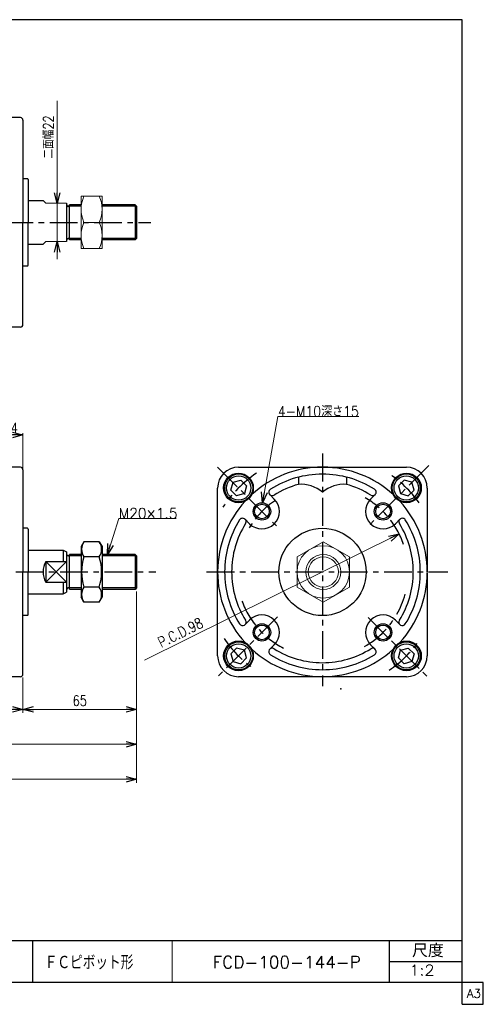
# Model space of a CAD drawing. Header units: millimetres. Extents: x -380 to 408, y -281 to 283.
# Tile 2 of 2: x 143 to 408, y -281 to 283. Entities that reach past the tile are written whole.
import ezdxf
from ezdxf.enums import TextEntityAlignment as Align

# ---------------------------------------------------------------- set-up
doc = ezdxf.new("R2010")
doc.units = ezdxf.units.MM
doc.header["$LTSCALE"] = 0.5
doc.header["$PDSIZE"] = 1
doc.linetypes.add('CENTER', pattern=[50.8, 31.75, -6.35, 6.35, -6.35])
doc.layers.add('ZUWAKU', color=7, linetype='Continuous')
doc.styles.add('FdaStyle0', font='txt.shx', dxfattribs={"width": 0.8, "bigfont": 'bigfont'})
doc.dimstyles.new('DaDimRotatedStyle', dxfattribs={"dimtxt": 6, "dimasz": 6.000004, "dimexe": 1, "dimexo": 2, "dimgap": 1, "dimtad": 3, "dimdsep": 46, "dimtxsty": 'FdaStyle0', "dimblk1": 'OPEN30', "dimblk2": 'OPEN30', "dimsah": 1, "dimcen": 0.09, "dimclrd": 4, "dimclre": 4, "dimclrt": 4, "dimadec": 0, "dimazin": 2, "dimtfac": 1, "dimtdec": 4, "dimtmove": 0, "dimatfit": 0, "dimfxl": 1, "dimarcsym": 0})

# ---------------------------------------------------------------- blocks, each defined once
blk = doc.blocks.new('_OPEN30')
at = {"color": 0, "linetype": 'ByBlock', "lineweight": -2}
for p, q in [((-1, 0.267949), (0, 0)), ((0, 0), (-1, -0.267949)), ((0, 0), (-1, 0))]:
    blk.add_line(p, q, dxfattribs=at)
blk = doc.blocks.new('DC_GROUP_Φ100_1')
at = {"color": 4, "linetype": 'Continuous', "lineweight": 25}
for p, q in [((179.46, -16.01), (177.83, -18.83)), ((188.2, -16.01), (179.46, -16.01)), ((188.2, -16.01), (189.83, -18.83)), ((177.83, -18.83), (177.83, -47.83)), ((189.83, -18.83), (189.83, -47.83)), ((188.2, -24.67), (179.46, -24.67)), ((188.2, -41.99), (179.46, -41.99)), ((179.46, -50.65), (177.83, -47.83)), ((188.2, -50.65), (179.46, -50.65)), ((188.2, -50.65), (189.83, -47.83))]:
    blk.add_line(p, q, dxfattribs=at)
for centre, radius, start, end in [((185.79, -20.34), 7.67, 145.6111, 214.3889), ((181.88, -20.34), 7.67, 325.6111, 34.3889), ((206.78, -33.33), 28.66, 162.4111, 197.5889), ((160.88, -33.33), 28.66, 342.4111, 17.5889), ((185.79, -46.32), 7.67, 145.6111, 214.3889), ((181.88, -46.32), 7.67, 325.6111, 34.3889)]:
    blk.add_arc(centre, radius, start, end, dxfattribs=at)
blk = doc.blocks.new('*D3')
at = {"color": 4, "linetype": 'Continuous', "lineweight": 13}
for p, q in [((130.54, 35.22), (130.54, 46.14)), ((130.54, 45.14), (144.54, 45.14)), ((144.54, 26.17), (144.54, 46.14))]:
    blk.add_line(p, q, dxfattribs=at)
at = {"color": 4, "xscale": 6.000005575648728, "yscale": 5.999978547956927}
for p, rotation in [((130.54, 45.14), 180), ((144.54, 45.14), 360)]:
    blk.add_blockref('_OPEN30', p, dxfattribs=dict(at, rotation=rotation))
at = {"color": 4, "insert": (137.54, 46.14), "char_height": 6, "width": 19.5, "attachment_point": 8, "style": 'FdaStyle0'}
blk.add_mtext('\\T1.00;14', dxfattribs=at)
blk = doc.blocks.new('DC_GROUP_Φ100_2')
at = {"color": 4, "linetype": 'Continuous', "lineweight": 13}
for p, q in [((192.88, -23.33), (199.41, -2.79)), ((199.41, -2.79), (232.17, -2.79))]:
    blk.add_line(p, q, dxfattribs=at)
at = {"color": 4, "xscale": 6.000005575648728, "yscale": 5.999978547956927, "rotation": 252.3486127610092}
blk.add_blockref('_OPEN30', (192.88, -23.33), dxfattribs=at)
at = {"color": 4, "style": 'FdaStyle0', "width": 0.777778}
blk.add_text('M20×1.5', height=6, dxfattribs=at).set_placement((199.41, -2.79), (233.01, -2.79), align=Align.FIT)
blk = doc.blocks.new('*D5')
at = {"color": 4, "linetype": 'Continuous', "lineweight": 13}
for p, q in [((-139.46, -93.83), (-139.46, -114.08)), ((144.54, -93.83), (144.54, -114.08)), ((-139.46, -112.08), (144.54, -112.08))]:
    blk.add_line(p, q, dxfattribs=at)
at = {"color": 4, "xscale": 6.000005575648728, "yscale": 5.999978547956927}
for p, rotation in [((-139.46, -112.08), 180), ((144.54, -112.08), 360)]:
    blk.add_blockref('_OPEN30', p, dxfattribs=dict(at, rotation=rotation))
at = {"color": 4, "insert": (2.54, -110.08), "char_height": 6, "width": 15, "attachment_point": 8, "style": 'FdaStyle0'}
blk.add_mtext('\\T1.00;A', dxfattribs=at)
blk = doc.blocks.new('*D6')
at = {"color": 4, "linetype": 'Continuous', "lineweight": 13}
for p, q in [((209.54, -44.51), (209.54, -114.08)), ((144.54, -93.83), (144.54, -114.08)), ((144.54, -112.08), (209.54, -112.08))]:
    blk.add_line(p, q, dxfattribs=at)
at = {"color": 4, "xscale": 6.000005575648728, "yscale": 5.999978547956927}
for p, rotation in [((144.54, -112.08), 180), ((209.54, -112.08), 360)]:
    blk.add_blockref('_OPEN30', p, dxfattribs=dict(at, rotation=rotation))
at = {"color": 4, "insert": (177.04, -110.08), "char_height": 6, "width": 22.5, "attachment_point": 8, "style": 'FdaStyle0'}
blk.add_mtext('\\T1.00;65', dxfattribs=at)
blk = doc.blocks.new('*D7')
at = {"color": 4, "linetype": 'Continuous', "lineweight": 13}
for p, q in [((209.54, -44.51), (209.54, -134.08)), ((-139.46, -93.83), (-139.46, -134.08)), ((-139.46, -132.08), (209.54, -132.08))]:
    blk.add_line(p, q, dxfattribs=at)
at = {"color": 4, "xscale": 6.000005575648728, "yscale": 5.999978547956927}
for p, rotation in [((-139.46, -132.08), 180), ((209.54, -132.08), 360)]:
    blk.add_blockref('_OPEN30', p, dxfattribs=dict(at, rotation=rotation))
at = {"color": 4, "insert": (35.04, -130.08), "char_height": 6, "width": 15, "attachment_point": 8, "style": 'FdaStyle0'}
blk.add_mtext('\\T1.00;B', dxfattribs=at)
blk = doc.blocks.new('DC_GROUP_Φ100_3')
at = {"color": 4, "linetype": 'Continuous', "lineweight": 25}
for p, q in [((362.7, 19.24), (359.44, 15.97)), ((367.16, 18.04), (362.7, 19.24)), ((368.36, 13.58), (367.16, 18.04)), ((359.44, 15.97), (360.63, 11.51)), ((360.63, 11.51), (365.09, 10.31)), ((365.09, 10.31), (368.36, 13.58))]:
    blk.add_line(p, q, dxfattribs=at)
for radius in [8, 6.96]:
    blk.add_circle((363.9, 14.77), radius, dxfattribs=at)
blk = doc.blocks.new('DC_GROUP_Φ100_4')
at = {"color": 4, "linetype": 'Continuous', "lineweight": 25}
for p, q in [((263.55, 13.58), (264.75, 18.04)), ((264.75, 18.04), (269.21, 19.24)), ((269.21, 19.24), (272.48, 15.97)), ((266.82, 10.31), (263.55, 13.58)), ((271.28, 11.51), (266.82, 10.31)), ((272.48, 15.97), (271.28, 11.51))]:
    blk.add_line(p, q, dxfattribs=at)
for radius in [8, 6.96]:
    blk.add_circle((268.02, 14.77), radius, dxfattribs=at)
blk = doc.blocks.new('DC_GROUP_Φ100_5')
at = {"color": 4, "linetype": 'Continuous', "lineweight": 25}
for p, q in [((266.82, -76.97), (263.55, -80.23)), ((271.28, -78.16), (266.82, -76.97)), ((272.48, -82.63), (271.28, -78.16)), ((263.55, -80.23), (264.75, -84.7)), ((269.21, -85.89), (272.48, -82.63)), ((264.75, -84.7), (269.21, -85.89))]:
    blk.add_line(p, q, dxfattribs=at)
for radius in [8, 6.96]:
    blk.add_circle((268.02, -81.43), radius, dxfattribs=at)
blk = doc.blocks.new('DC_GROUP_Φ100_6')
at = {"color": 4, "linetype": 'Continuous', "lineweight": 25}
for p, q in [((359.44, -82.63), (360.63, -78.16)), ((360.63, -78.16), (365.09, -76.97)), ((365.09, -76.97), (368.36, -80.23)), ((362.7, -85.89), (359.44, -82.63)), ((368.36, -80.23), (367.16, -84.7)), ((367.16, -84.7), (362.7, -85.89))]:
    blk.add_line(p, q, dxfattribs=at)
for radius in [8, 6.96]:
    blk.add_circle((363.9, -81.43), radius, dxfattribs=at)
blk = doc.blocks.new('DC_GROUP_Φ100_7')
at = {"color": 4, "linetype": 'Continuous', "lineweight": 13}
for p, q in [((316.42, -16.01), (301.42, -24.67)), ((331.42, -24.67), (316.42, -16.01)), ((301.42, -24.67), (301.42, -41.99)), ((331.42, -41.99), (331.42, -24.67)), ((301.42, -41.99), (316.42, -50.65)), ((316.42, -50.65), (331.42, -41.99))]:
    blk.add_line(p, q, dxfattribs=at)
for radius in [15, 10, 8.65]:
    blk.add_circle((316.42, -33.33), radius, dxfattribs=at)
blk = doc.blocks.new('*D27')
at = {"color": 4, "linetype": 'Continuous', "lineweight": 13}
for p, q in [((209.54, -44.51), (209.54, -154.08)), ((-189.46, -60.33), (-189.46, -154.08)), ((-189.46, -152.08), (209.54, -152.08))]:
    blk.add_line(p, q, dxfattribs=at)
at = {"color": 4, "xscale": 6.000005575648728, "yscale": 5.999978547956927}
for p, rotation in [((-189.46, -152.08), 180), ((209.54, -152.08), 360)]:
    blk.add_blockref('_OPEN30', p, dxfattribs=dict(at, rotation=rotation))
at = {"color": 4, "insert": (10.04, -150.08), "char_height": 6, "width": 15, "attachment_point": 8, "style": 'FdaStyle0'}
blk.add_mtext('\\T1.00;C', dxfattribs=at)
blk = doc.blocks.new('DA_IMAGEDIMGROUP_1')
at = {"color": 4, "linetype": 'Continuous', "lineweight": 13}
blk.add_line((214.11, -83.85), (359.85, -11.55), dxfattribs=at)
at = {"color": 4, "xscale": 6.000005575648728, "yscale": 5.999978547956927, "rotation": 26.38431126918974}
blk.add_blockref('_OPEN30', (359.85, -11.55), dxfattribs=at)
at = {"color": 4, "insert": (248.26, -64.68), "char_height": 6, "width": 55.5, "attachment_point": 9, "rotation": 26.3843, "style": 'FdaStyle0'}
blk.add_mtext('\\T1.00;P.C.D.98', dxfattribs=at)
blk = doc.blocks.new('DC_GROUP_Φ100_20')
at = {"color": 4, "linetype": 'Continuous', "lineweight": 13}
for p, q in [((189.83, 181.91), (177.83, 181.91)), ((177.83, 181.91), (177.83, 151.91)), ((189.83, 151.91), (189.83, 181.91)), ((179.45, 166.91), (188.22, 166.91)), ((177.83, 151.91), (189.83, 151.91))]:
    blk.add_line(p, q, dxfattribs=at)
for centre, start, end in [((195.9, 174.41), 155.495, 204.505), ((171.76, 174.41), 335.495, 24.505), ((195.9, 159.41), 155.495, 204.505), ((171.76, 159.41), 335.495, 24.505)]:
    blk.add_arc(centre, 18.08, start, end, dxfattribs=at)
blk = doc.blocks.new('DA_IMAGEDIMGROUP_2')
at = {"color": 4, "linetype": 'Continuous', "lineweight": 13}
for p, q in [((164.11, 236.61), (164.11, 177.91)), ((164.11, 155.91), (164.11, 177.91)), ((164.11, 145.91), (164.11, 155.91))]:
    blk.add_line(p, q, dxfattribs=at)
at = {"color": 4, "xscale": 6.000005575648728, "yscale": 5.999978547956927}
for p, rotation in [((164.11, 177.91), 270), ((164.11, 155.91), 90)]:
    blk.add_blockref('_OPEN30', p, dxfattribs=dict(at, rotation=rotation))
at = {"color": 4, "insert": (162.11, 203.45), "char_height": 6, "width": 45, "attachment_point": 7, "rotation": 90, "style": 'FdaStyle0'}
blk.add_mtext('\\T1.00;二面幅22', dxfattribs=at)

msp = doc.modelspace()

# ---------------------------------------------------------------- linework, layer by layer
at = {"color": 4, "linetype": 'Continuous', "lineweight": 25}
for p, q in [((143.045, 226.911), (117.545, 226.911)), ((143.045, 226.911), (117.545, 226.911)), ((144.545, 225.411), (144.545, 191.911)), ((144.545, 225.411), (144.545, 166.911)), ((147.045, 191.911), (144.545, 191.911)), ((147.045, 191.911), (144.545, 191.911)), ((147.545, 191.411), (147.545, 179.411)), ((147.545, 191.411), (147.545, 166.911)), ((147.545, 179.411), (156.045, 179.411)), ((169.545, 177.911), (169.545, 155.911)), ((177.833, 176.096), (170.39, 176.096)), ((177.833, 176.911), (171.235, 176.911)), ((171.235, 156.946), (171.235, 176.911)), ((208.73, 176.911), (189.833, 176.911)), ((209.545, 176.096), (189.833, 176.096)), ((209.545, 176.096), (208.73, 176.911)), ((208.73, 176.911), (208.73, 156.911)), ((209.545, 176.096), (209.545, 157.726)), ((209.545, 176.096), (209.545, 157.726)), ((144.545, 108.411), (144.545, 166.911)), ((147.545, 142.411), (147.545, 166.911)), ((147.545, 154.411), (156.045, 154.411)), ((177.833, 157.726), (170.39, 157.726)), ((177.833, 156.911), (171.235, 156.911)), ((209.545, 157.726), (189.833, 157.726)), ((208.73, 156.911), (189.833, 156.911)), ((209.545, 157.726), (208.73, 156.911)), ((147.045, 141.911), (144.545, 141.911)), ((143.045, 106.911), (117.545, 106.911)), ((143.045, 26.672), (117.545, 26.672)), ((143.045, 26.672), (117.545, 26.672)), ((144.545, 25.172), (144.545, -8.328)), ((144.545, 25.172), (144.545, -33.328)), ((267.956, 26.672), (315.956, 26.672)), ((316.202, 26.672), (363.956, 26.672)), ((302.256, 20.97), (302.256, 16.835)), ((329.656, 20.97), (329.656, 16.835)), ((255.956, -33.083), (255.956, 14.672)), ((375.956, 14.672), (375.956, -33.328)), ((285.798, 10.972), (288.379, 8.391)), ((346.114, 10.972), (343.533, 8.391)), ((271.656, -3.17), (274.237, -5.751)), ((360.256, -3.17), (357.676, -5.751)), ((147.045, -8.328), (144.545, -8.328)), ((147.045, -8.328), (144.545, -8.328)), ((147.545, -8.828), (147.545, -20.828)), ((147.545, -8.828), (147.545, -33.328)), ((147.545, -20.828), (167.545, -20.828)), ((167.545, -20.828), (167.545, -27.391)), ((167.545, -20.828), (169.545, -21.761)), ((169.545, -21.761), (169.545, -44.895)), ((157.545, -27.391), (169.545, -27.391)), ((157.545, -27.391), (157.545, -39.265)), ((169.545, -27.391), (157.545, -39.265)), ((157.545, -27.391), (169.545, -39.265)), ((177.833, -24.143), (170.39, -24.143)), ((177.833, -23.328), (171.235, -23.328)), ((171.235, -43.293), (171.235, -23.328)), ((208.73, -23.328), (189.833, -23.328)), ((209.545, -24.143), (189.833, -24.143)), ((209.545, -24.143), (208.73, -23.328)), ((208.73, -23.328), (208.73, -43.328)), ((209.545, -24.143), (209.545, -42.513)), ((209.545, -24.143), (209.545, -42.513)), ((144.545, -91.828), (144.545, -33.328)), ((147.545, -57.828), (147.545, -33.328)), ((255.956, -81.328), (255.956, -33.328)), ((375.956, -33.573), (375.956, -81.328)), ((157.545, -39.265), (169.545, -39.265)), ((167.545, -39.265), (167.545, -45.828)), ((167.545, -45.828), (169.545, -44.895)), ((177.833, -42.513), (170.39, -42.513)), ((177.833, -43.328), (171.235, -43.328)), ((209.545, -42.513), (189.833, -42.513)), ((208.73, -43.328), (189.833, -43.328)), ((209.545, -42.513), (208.73, -43.328)), ((147.545, -45.828), (167.545, -45.828)), ((147.045, -58.328), (144.545, -58.328)), ((271.656, -63.486), (274.237, -60.905)), ((360.256, -63.486), (357.676, -60.905)), ((285.798, -77.628), (288.379, -75.047)), ((346.114, -77.628), (343.533, -75.047)), ((143.045, -93.328), (117.545, -93.328)), ((315.711, -93.328), (267.956, -93.328)), ((363.956, -93.328), (315.956, -93.328))]:
    msp.add_line(p, q, dxfattribs=at)
at = {"color": 4, "linetype": 'Continuous', "lineweight": 13}
for p, q in [((156.045, 179.411), (157.545, 177.911)), ((157.545, 177.911), (169.545, 177.911)), ((177.833, 176.911), (177.833, 156.911)), ((156.045, 154.411), (157.545, 155.918)), ((157.545, 155.911), (169.545, 155.911)), ((281.649, 6.309), (290.406, 55.702)), ((290.406, 55.702), (336.806, 55.702))]:
    msp.add_line(p, q, dxfattribs=at)
at = {"color": 4, "linetype": 'CENTER', "lineweight": 25}
for p, q in [((-221.133, 166.911), (217.717, 166.911)), ((315.956, 34.432), (315.956, -98.79)), ((255.93, 26.699), (290.419, -7.791)), ((376.852, 27.568), (341.959, -7.325)), ((-215.213, -33.328), (220.628, -33.328)), ((249.674, -33.328), (387.628, -33.328)), ((290.179, -59.105), (255.956, -93.328)), ((342.031, -59.402), (375.956, -93.328))]:
    msp.add_line(p, q, dxfattribs=at)
at = {"color": 4, "linetype": 'Continuous', "lineweight": 25}
for centre, radius in [((267.873, 14.755), 8.5), ((364.039, 14.755), 8.5), ((281.308, 1.32), 5), ((350.604, 1.32), 5), ((281.308, 1.32), 4.2), ((350.604, 1.32), 4.2), ((315.956, -33.328), 25), ((281.308, -67.976), 5), ((281.308, -67.976), 4.2), ((350.604, -67.976), 5), ((350.604, -67.976), 4.2), ((267.873, -81.411), 8.5), ((364.039, -81.411), 8.5)]:
    msp.add_circle(centre, radius, dxfattribs=at)
for centre, radius, start, end in [((143.045, 225.411), 1.5, 0, 90), ((143.045, 225.411), 1.5, 0, 90), ((147.045, 191.411), 0.5, 0, 90), ((147.045, 191.411), 0.5, 0, 90), ((170.39, 176.911), 0.845, 180, 357.62816), ((170.39, 156.911), 0.845, 2.37184, 180), ((147.045, 142.411), 0.5, 270, 0), ((143.045, 108.411), 1.5, 270, 0), ((143.045, 25.172), 1.5, 0, 90), ((143.045, 25.172), 1.5, 0, 90), ((267.956, 14.672), 12, 90, 180), ((315.956, -33.328), 60, 90, 132.42335), ((315.956, -33.328), 56, 90, 122.16041), ((315.956, -33.328), 56, 57.83959, 90), ((315.956, -33.328), 60, 47.57665, 89.76563), ((363.956, 14.672), 12, 0, 90), ((287.212, 12.386), 2, 122.16041, 302.16041), ((315.956, -33.328), 52, 105.27556, 122.16041), ((303.418, -3.131), 20, 51.01605, 93.32953), ((328.495, -3.131), 20, 86.67047, 128.98395), ((315.956, -33.328), 52, 57.83959, 74.72444), ((344.7, 12.386), 2, 237.83959, 57.83959), ((315.956, -33.328), 60, 137.57665, 179.76563), ((281.308, 1.32), 10, 225, 45), ((350.604, 1.32), 10, 135, 315), ((315.956, -33.328), 60, 0, 42.42335), ((315.956, -33.328), 56, 147.83959, 180), ((270.242, -4.584), 2, 327.83959, 147.83959), ((361.671, -4.584), 2, 32.16041, 212.16041), ((315.956, -33.328), 56, 0, 32.16041), ((147.045, -8.828), 0.5, 0, 90), ((147.045, -8.828), 0.5, 0, 90), ((315.956, -33.328), 52, 147.83959, 180), ((315.956, -33.328), 52, 0, 32.16041), ((168.545, -33.328), 12.5, 151.64236, 208.35764), ((170.39, -23.328), 0.845, 180, 357.62816), ((315.956, -33.328), 60, 180, 222.42335), ((315.956, -33.328), 56, 180, 212.16041), ((315.956, -33.328), 52, 180, 212.16041), ((315.956, -33.328), 52, 327.83959, 360), ((315.956, -33.328), 60, 317.57665, 359.76563), ((315.956, -33.328), 56, 327.83959, 360), ((170.39, -43.328), 0.845, 2.37184, 180), ((315.956, -33.328), 49, 330.28544, 344.86868), ((147.045, -57.828), 0.5, 270, 0), ((270.242, -62.072), 2, 212.16041, 32.16041), ((281.308, -67.976), 10, 315, 135), ((350.604, -67.976), 10, 45, 225), ((361.671, -62.072), 2, 147.83959, 327.83959), ((315.956, -33.328), 60, 227.57665, 269.76563), ((287.212, -79.042), 2, 57.83959, 237.83959), ((315.956, -33.328), 52, 237.83959, 270), ((315.956, -33.328), 52, 270, 302.16041), ((315.956, -33.328), 60, 270, 312.42335), ((344.7, -79.042), 2, 302.16041, 122.16041), ((267.956, -81.328), 12, 180, 270), ((315.956, -33.328), 56, 237.83959, 270), ((315.956, -33.328), 56, 270, 302.16041), ((363.956, -81.328), 12, 270, 360), ((143.045, -91.828), 1.5, 270, 0)]:
    msp.add_arc(centre, radius, start, end, dxfattribs=at)
at = {"color": 4, "linetype": 'CENTER', "lineweight": 25}
for radius, start, end in [(68, 123.76225, 147.01796), (68, 35.63092, 56.42583), (49, 123.2866, 148.90521), (49, 18.75789, 60.04185), (49, 199.90275, 242.90477), (49, 299.44066, 328.74767), (68, 214.11193, 233.85732), (68, 304.16893, 324.62568)]:
    msp.add_arc((315.956, -33.328), radius, start, end, dxfattribs=at)
at = {"color": 5, "linetype": 'Continuous'}
msp.add_point((326.487, -100.345), dxfattribs=at)
at = {"layer": 'ZUWAKU', "color": 5, "linetype": 'Continuous', "lineweight": 25}
for p, q in [((396, 283), (-380, 283)), ((396, -281), (396, 283)), ((408, -268.5), (-380, -268.5)), ((408, -281), (408, -268.5)), ((396, -281), (408, -281))]:
    msp.add_line(p, q, dxfattribs=at)
at = {"layer": 'ZUWAKU', "color": 4, "linetype": 'Continuous', "lineweight": 25}
for p, q in [((14, -244.5), (396, -244.5)), ((150, -244.5), (150, -268.5)), ((354.27, -268.5), (354.27, -244.5)), ((354.27, -256.5), (396, -256.5))]:
    msp.add_line(p, q, dxfattribs=at)
at = {"layer": 'ZUWAKU', "color": 4, "linetype": 'Continuous', "lineweight": 13}
msp.add_line((230, -244.5), (230, -268.5), dxfattribs=at)

# ---------------------------------------------------------------- block references
at = {"linetype": 'Continuous'}
for name in ['DA_IMAGEDIMGROUP_2', 'DC_GROUP_Φ100_20', 'DC_GROUP_Φ100_4', 'DC_GROUP_Φ100_3', 'DC_GROUP_Φ100_2', 'DA_IMAGEDIMGROUP_1', 'DC_GROUP_Φ100_1', 'DC_GROUP_Φ100_7', 'DC_GROUP_Φ100_5', 'DC_GROUP_Φ100_6']:
    msp.add_blockref(name, (0, 0), dxfattribs=at)
at = {"color": 4, "xscale": 6.000005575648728, "yscale": 5.999978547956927, "rotation": 259.946887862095}
msp.add_blockref('_OPEN30', (281.649, 6.309), dxfattribs=at)

# ---------------------------------------------------------------- texts
at = {"color": 4, "style": 'FdaStyle0'}
for s, height, width, p, p2 in [('4-M10深さ15', 6, 0.783784, (290.406, 55.702), (336.806, 55.702)), ('ＦＣピボット形', 8, 0.693989, (156.944, -261.052), (207.744, -261.052)), ('FCD-100-144-P', 7, 0.823301, (253.043, -260.377), (337.843, -260.377)), ('1:2', 6, 0.8, (365.693, -264.477), (380.093, -264.477))]:
    msp.add_text(s, height=height, dxfattribs=dict(at, width=width)).set_placement(p, p2, align=Align.FIT)
at = {"layer": 'ZUWAKU', "color": 4, "style": 'FdaStyle0', "width": 0.749175}
msp.add_text('尺度', height=7.6, dxfattribs=at).set_placement((367.23, -254.06), (385.39, -254.06), align=Align.FIT)
at = {"layer": 'ZUWAKU', "color": 7, "style": 'FdaStyle0', "width": 0.8}
msp.add_text('A3', height=5, dxfattribs=at).set_placement((398.615, -277.25), (406.615, -277.25), align=Align.FIT)

# ---------------------------------------------------------------- dimensions: what is measured, and where the dimension line sits
at = {"linetype": 'Continuous', "lineweight": 13}
for base, p1, p2, override, picture, middle in [((144.545, 45.141), (130.545, 33.224), (144.545, 24.172), {"dimtxt": 6, "dimasz": 6.000004, "dimexe": 1, "dimexo": 2, "dimgap": 1, "dimtad": 3, "dimtih": 0, "dimtoh": 0, "dimdec": 2, "dimzin": 8, "dimtxsty": 'FdaStyle0', "dimblk1": 'OPEN30', "dimblk2": 'OPEN30', "dimsah": 1, "dimclrd": 4, "dimclre": 4, "dimclrt": 4, "dimazin": 2, "dimtofl": 1, "dimatfit": 0, "dimtolj": 0, "dimtzin": 8}, '*D3', (137.545, 45.141)), ((209.545, -112.078), (144.545, -91.828), (209.545, -42.513), {"dimtxt": 6, "dimasz": 6.000004, "dimexe": 2, "dimexo": 2, "dimgap": 2, "dimtad": 3, "dimtih": 0, "dimtoh": 0, "dimdec": 2, "dimzin": 8, "dimtxsty": 'FdaStyle0', "dimblk1": 'OPEN30', "dimblk2": 'OPEN30', "dimsah": 1, "dimclrd": 4, "dimclre": 4, "dimclrt": 4, "dimazin": 2, "dimtofl": 1, "dimatfit": 0, "dimtolj": 0, "dimtzin": 8}, '*D6', (177.045, -112.078))]:
    dim = msp.add_linear_dim(base=base, p1=p1, p2=p2, dimstyle='DaDimRotatedStyle', override=override, dxfattribs=at)
    dim.commit()
    dim.dimension.update_dxf_attribs({"geometry": picture, "text_midpoint": middle})
for base, p1, p2, text, picture, middle in [((209.545, -152.078), (-189.455, -58.328), (209.545, -42.513), 'C', '*D27', (10.045, -152.078)), ((209.545, -132.078), (-139.455, -91.828), (209.545, -42.513), 'B', '*D7', (35.045, -132.078)), ((144.545, -112.078), (-139.455, -91.828), (144.545, -91.828), 'A', '*D5', (2.545, -112.078))]:
    dim = msp.add_linear_dim(base=base, p1=p1, p2=p2, text=text, dimstyle='DaDimRotatedStyle', override={"dimtxt": 6, "dimasz": 6.000004, "dimexe": 2, "dimexo": 2, "dimgap": 2, "dimtad": 3, "dimtih": 0, "dimtoh": 0, "dimdec": 2, "dimzin": 8, "dimtxsty": 'FdaStyle0', "dimblk1": 'OPEN30', "dimblk2": 'OPEN30', "dimsah": 1, "dimclrd": 4, "dimclre": 4, "dimclrt": 4, "dimazin": 2, "dimtofl": 1, "dimatfit": 0, "dimtolj": 0, "dimtzin": 8}, dxfattribs=at)
    dim.commit()
    dim.dimension.update_dxf_attribs({"geometry": picture, "text_midpoint": middle})

doc.saveas('drawing.dxf')
